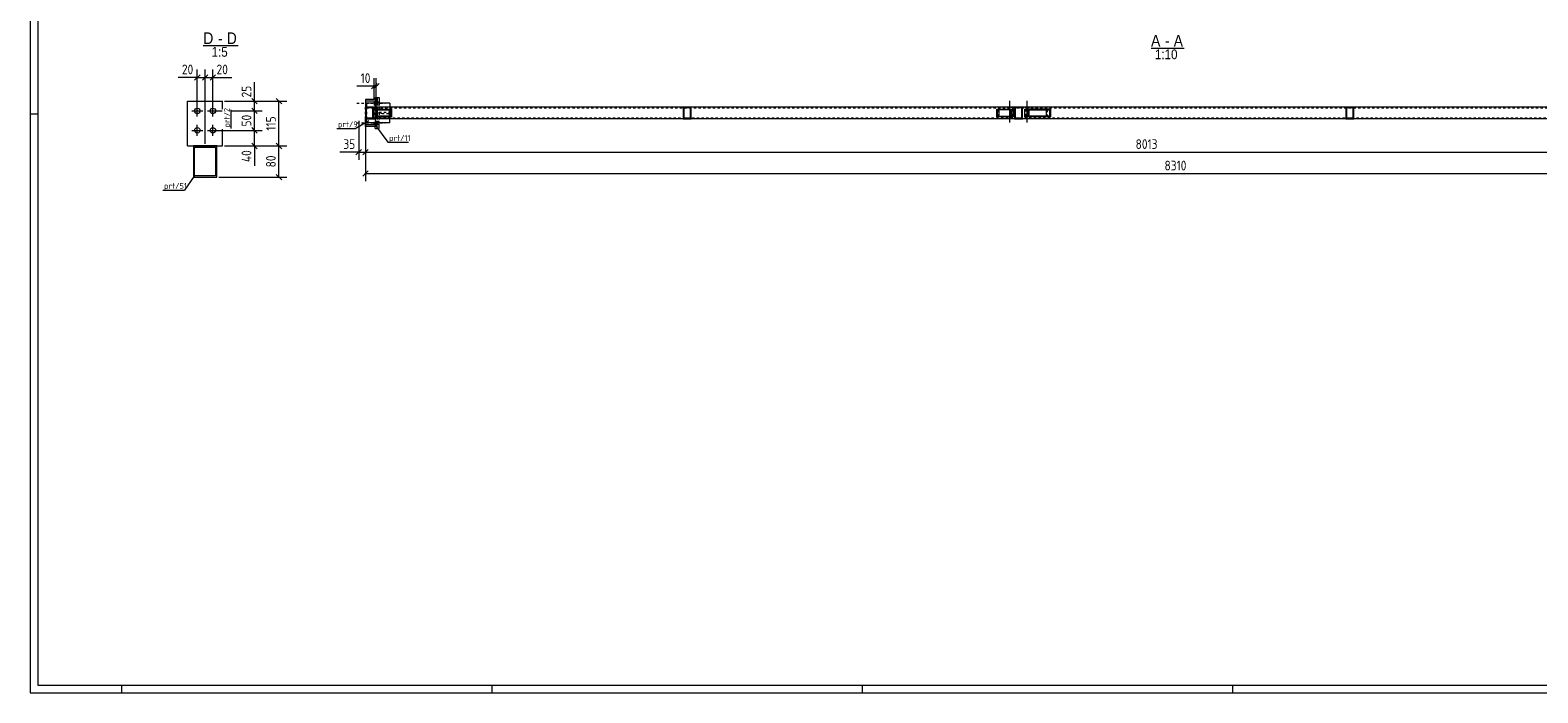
# Model space of a CAD drawing. Header units: millimetres. Extents: x 1 to 1188, y 1 to 840.
# Tile 1 of 6: x 1 to 775, y 1 to 341. Entities that reach past the tile are written whole.
import ezdxf

# ---------------------------------------------------------------- set-up
doc = ezdxf.new("R2010")
doc.units = ezdxf.units.MM
doc.header["$LTSCALE"] = 0.6
doc.linetypes.add('XKITLINE00', pattern=[0])
doc.linetypes.add('XKITLINE02', pattern=[4, 2, -2])
for name, color, linetype, lineweight in [('Bolt', 7, 'Continuous', 0), ('DrawingSheet', 5, 'Continuous', 0), ('OtherObjectType', 1, 'Continuous', 0), ('Part', 2, 'Continuous', 0), ('PartMark', 3, 'Continuous', 0), ('Z-DIMENSIONS', 1, 'Continuous', 0)]:
    doc.layers.add(name, color=color, linetype=linetype, lineweight=lineweight)
doc.styles.add('ARIAL', font='ARIAL.TTF')
doc.styles.add('ISOCPEUR', font='ISOCPEUR.TTF')

msp = doc.modelspace()

# ---------------------------------------------------------------- linework, layer by layer
at = {"layer": 'Bolt', "color": 4, "linetype": 'XKITLINE00', "lineweight": 0}
for p, q in [((86.75, 296.83), (86.75, 302.43)), ((94.75, 296.83), (94.75, 302.43)), ((503.57, 293.74), (503.57, 304.74)), ((512.57, 293.74), (512.57, 304.74)), ((83.95, 299.63), (89.55, 299.63)), ((91.95, 299.63), (97.55, 299.63)), ((502.67, 301.24), (502.67, 301.54)), ((502.67, 295.54), (502.67, 295.84)), ((504.47, 301.24), (504.47, 301.54)), ((504.47, 295.54), (504.47, 295.84)), ((511.67, 301.24), (511.67, 301.54)), ((511.67, 295.54), (511.67, 295.84)), ((513.47, 301.24), (513.47, 301.54)), ((513.47, 295.54), (513.47, 295.84)), ((83.95, 289.63), (89.55, 289.63)), ((86.75, 286.83), (86.75, 292.43)), ((91.95, 289.63), (97.55, 289.63)), ((94.75, 286.83), (94.75, 292.43))]:
    msp.add_line(p, q, dxfattribs=at)
at = {"layer": 'Bolt', "color": 4, "linetype": 'XKITLINE02', "lineweight": 0}
for p, q in [((168.57, 303.54), (183.07, 303.54)), ((178.07, 304.34), (179.07, 304.34)), ((178.07, 302.74), (179.07, 302.74)), ((179.07, 304.34), (180.07, 304.34)), ((179.07, 302.74), (180.07, 302.74)), ((178.07, 294.34), (179.07, 294.34)), ((179.07, 294.34), (180.07, 294.34)), ((168.57, 293.54), (183.07, 293.54)), ((178.07, 292.74), (179.07, 292.74)), ((179.07, 292.74), (180.07, 292.74))]:
    msp.add_line(p, q, dxfattribs=at)
at = {"layer": 'Bolt', "color": 4, "linetype": 'XKITLINE00', "lineweight": 0}
for centre in [(86.75, 299.63), (94.75, 299.63), (86.75, 289.63), (94.75, 289.63)]:
    msp.add_circle(centre, 1.4, dxfattribs=at)
at = {"layer": 'DrawingSheet', "color": 2, "linetype": 'XKITLINE00', "lineweight": 0}
for p, q in [((1, 840), (1, 1)), ((5, 298), (1, 298)), ((1, 1), (1188, 1)), ((48, 1), (48, 5)), ((238, 1), (238, 5)), ((428, 1), (428, 5)), ((618, 1), (618, 5))]:
    msp.add_line(p, q, dxfattribs=at)
at = {"layer": 'DrawingSheet', "color": 3, "linetype": 'XKITLINE00', "lineweight": 0}
for p, q in [((5, 836), (5, 5)), ((5, 5), (1184, 5))]:
    msp.add_line(p, q, dxfattribs=at)
at = {"layer": 'OtherObjectType', "color": 6, "linetype": 'XKITLINE00', "lineweight": 0}
for p, q in [((89.83, 333.15), (107.65, 333.15)), ((576.1, 331.89), (593.04, 331.89))]:
    msp.add_line(p, q, dxfattribs=at)
at = {"layer": 'Part', "color": 2, "linetype": 'XKITLINE00', "lineweight": 0}
for p, q in [((81.75, 281.65), (81.75, 304.65)), ((81.75, 304.65), (99.75, 304.65)), ((99.75, 300.55), (99.75, 304.65)), ((178.07, 305.54), (173.07, 305.54)), ((173.07, 305.54), (173.07, 304.54)), ((173.07, 304.54), (173.07, 301.54)), ((177.57, 304.54), (173.07, 304.54)), ((173.57, 303.54), (173.57, 301.54)), ((185.57, 303.54), (173.57, 303.54)), ((177.57, 304.54), (177.57, 303.54)), ((178.07, 306.54), (179.07, 306.54)), ((178.07, 306.54), (178.07, 305.54)), ((178.07, 305.54), (178.07, 303.54)), ((179.07, 306.54), (180.07, 306.54)), ((179.07, 306.54), (179.07, 303.54)), ((180.07, 306.54), (180.07, 303.54)), ((185.57, 303.54), (185.57, 301.54)), ((177.07, 301.54), (173.07, 301.54)), ((173.07, 301.54), (173.07, 295.54)), ((173.07, 292.54), (173.07, 295.54)), ((173.07, 295.54), (177.07, 295.54)), ((176.77, 301.24), (173.37, 301.24)), ((173.37, 301.24), (173.37, 295.84)), ((176.77, 295.84), (173.37, 295.84)), ((173.57, 295.84), (173.57, 301.24)), ((173.57, 295.84), (173.57, 301.24)), ((173.57, 293.54), (173.57, 295.54)), ((176.77, 295.84), (176.77, 301.24)), ((336.07, 301.54), (177.07, 301.54)), ((177.07, 295.54), (177.07, 301.54)), ((336.07, 295.54), (177.07, 295.54)), ((178.09, 300.54), (186.45, 300.54)), ((178.09, 296.54), (178.09, 300.54)), ((178.09, 296.54), (186.45, 296.54)), ((178.87, 296.54), (178.87, 300.54)), ((179.25, 296.84), (179.25, 300.24)), ((179.25, 300.24), (186.07, 300.24)), ((186.07, 296.84), (179.25, 296.84)), ((185.29, 296.84), (185.29, 300.24)), ((185.57, 293.54), (185.57, 295.54)), ((186.07, 296.84), (186.07, 300.24)), ((186.45, 300.54), (186.45, 296.54)), ((340.07, 301.54), (336.07, 301.54)), ((336.07, 301.54), (336.07, 295.54)), ((336.07, 295.54), (340.07, 295.54)), ((339.77, 301.24), (336.37, 301.24)), ((336.37, 301.24), (336.37, 295.84)), ((339.77, 295.84), (336.37, 295.84)), ((339.77, 295.84), (339.77, 301.24)), ((506.07, 301.54), (340.07, 301.54)), ((340.07, 295.54), (340.07, 301.54)), ((506.07, 295.54), (340.07, 295.54)), ((496.95, 296.54), (496.95, 300.54)), ((496.95, 300.54), (505.5, 300.54)), ((505.5, 296.54), (496.95, 296.54)), ((497.34, 296.84), (497.34, 300.24)), ((504.3, 300.24), (497.34, 300.24)), ((497.34, 296.84), (504.3, 296.84)), ((498.15, 296.84), (498.15, 300.24)), ((504.3, 296.84), (504.3, 300.24)), ((504.68, 300.54), (504.68, 296.54)), ((505.5, 300.54), (505.5, 296.54)), ((510.07, 301.54), (506.07, 301.54)), ((506.07, 301.54), (506.07, 295.54)), ((506.07, 295.54), (510.07, 295.54)), ((509.77, 301.24), (506.37, 301.24)), ((506.37, 301.24), (506.37, 295.84)), ((509.77, 295.84), (506.37, 295.84)), ((509.77, 295.84), (509.77, 301.24)), ((676.07, 301.54), (510.07, 301.54)), ((510.07, 295.54), (510.07, 301.54)), ((676.07, 295.54), (510.07, 295.54)), ((511.25, 296.54), (511.25, 300.54)), ((524.68, 300.54), (511.25, 300.54)), ((524.68, 296.54), (511.25, 296.54)), ((512.93, 296.54), (512.93, 300.54)), ((513.52, 296.84), (513.52, 300.24)), ((513.52, 300.24), (524.1, 300.24)), ((524.1, 296.84), (513.52, 296.84)), ((522.41, 296.84), (522.41, 300.24)), ((524.1, 296.84), (524.1, 300.24)), ((524.68, 296.54), (524.68, 300.54)), ((680.07, 301.54), (676.07, 301.54)), ((676.07, 301.54), (676.07, 295.54)), ((676.07, 295.54), (680.07, 295.54)), ((679.77, 301.24), (676.37, 301.24)), ((676.37, 301.24), (676.37, 295.84)), ((679.77, 295.84), (676.37, 295.84)), ((679.77, 295.84), (679.77, 301.24)), ((846.07, 301.54), (680.07, 301.54)), ((680.07, 295.54), (680.07, 301.54)), ((846.07, 295.54), (680.07, 295.54)), ((99.75, 281.65), (99.75, 290.24)), ((173.07, 291.54), (173.07, 292.54)), ((177.57, 292.54), (173.07, 292.54)), ((178.07, 291.54), (173.07, 291.54)), ((185.57, 293.54), (173.57, 293.54)), ((177.57, 292.54), (177.57, 293.54)), ((178.07, 291.54), (178.07, 293.54)), ((178.07, 290.54), (178.07, 291.54)), ((178.07, 290.54), (179.07, 290.54)), ((179.07, 290.54), (179.07, 293.54)), ((179.07, 290.54), (180.07, 290.54)), ((180.07, 290.54), (180.07, 293.54)), ((81.75, 281.65), (99.75, 281.65)), ((96.75, 281.63), (84.75, 281.63)), ((84.75, 281.63), (84.75, 265.63)), ((85.35, 281.03), (96.15, 281.03)), ((85.35, 266.23), (85.35, 281.03)), ((96.15, 281.03), (96.15, 266.23)), ((96.75, 265.63), (96.75, 281.63)), ((84.75, 265.63), (96.75, 265.63)), ((96.15, 266.23), (85.35, 266.23))]:
    msp.add_line(p, q, dxfattribs=at)
at = {"layer": 'Part', "color": 7, "linetype": 'XKITLINE02', "lineweight": 0}
for p, q in [((173.07, 304.54), (173.07, 292.54)), ((177.57, 303.54), (177.57, 293.54)), ((178.07, 305.54), (178.07, 291.54)), ((178.07, 303.54), (178.07, 293.54)), ((179.07, 290.54), (179.07, 306.54)), ((179.07, 303.54), (179.07, 293.54)), ((180.07, 303.54), (180.07, 293.54)), ((173.07, 295.54), (173.07, 301.54)), ((173.57, 301.54), (173.07, 301.54)), ((173.07, 301.54), (173.07, 295.54)), ((173.07, 295.54), (173.57, 295.54)), ((173.57, 301.54), (173.57, 295.54)), ((173.57, 301.54), (173.57, 301.24)), ((177.07, 301.54), (173.57, 301.54)), ((173.57, 301.24), (173.57, 301.54)), ((173.57, 301.54), (173.57, 301.24)), ((173.57, 301.24), (989.9, 301.24)), ((989.9, 295.84), (173.57, 295.84)), ((173.57, 295.54), (173.57, 295.84)), ((173.57, 295.54), (173.57, 295.84)), ((177.07, 295.54), (173.57, 295.54)), ((179.25, 300.24), (178.47, 300.24)), ((178.47, 296.84), (178.47, 300.24)), ((179.25, 296.84), (178.47, 296.84)), ((180.07, 298.14), (180.07, 298.94)), ((180.07, 298.94), (185.07, 298.94)), ((185.07, 298.14), (180.07, 298.14)), ((181.07, 298.14), (181.07, 298.94)), ((185.07, 298.94), (185.07, 298.14)), ((185.57, 301.54), (185.57, 295.54)), ((185.67, 296.54), (185.67, 300.54)), ((340.07, 301.54), (336.07, 301.54)), ((340.07, 295.54), (336.07, 295.54)), ((497.77, 296.54), (497.77, 300.54)), ((505.11, 300.24), (504.3, 300.24)), ((505.11, 300.24), (504.3, 300.24)), ((505.11, 296.84), (504.3, 296.84)), ((505.11, 296.84), (505.11, 300.24)), ((510.07, 301.54), (506.07, 301.54)), ((510.07, 295.54), (506.07, 295.54)), ((513.52, 300.24), (511.83, 300.24)), ((511.83, 296.84), (511.83, 300.24)), ((513.52, 296.84), (511.83, 296.84)), ((523, 296.54), (523, 300.54)), ((680.07, 301.54), (676.07, 301.54)), ((680.07, 295.54), (676.07, 295.54))]:
    msp.add_line(p, q, dxfattribs=at)
at = {"layer": 'PartMark', "color": 7, "linetype": 'XKITLINE00', "lineweight": 0}
for p, q in [((104.05, 290.54), (104.05, 300.25)), ((174.79, 294.56), (168.03, 290.65)), ((158.32, 290.65), (168.03, 290.65)), ((178.2, 292.06), (184.57, 283.6)), ((184.57, 283.6), (195.05, 283.6)), ((85.1, 266.06), (80.15, 259.01)), ((69.15, 259.01), (80.15, 259.01))]:
    msp.add_line(p, q, dxfattribs=at)
at = {"layer": 'Z-DIMENSIONS', "color": 7, "linetype": 'XKITLINE00', "lineweight": 0}
for p, q in [((88.17, 318.21), (85.34, 315.38)), ((86.75, 300.63), (86.75, 320.9)), ((92.17, 318.21), (89.34, 315.38)), ((92.17, 318.21), (89.34, 315.38)), ((90.75, 282.65), (90.75, 320.9)), ((90.75, 282.65), (90.75, 320.9)), ((96.17, 318.21), (93.34, 315.38)), ((94.75, 300.63), (94.75, 320.9)), ((86.75, 316.8), (76.99, 316.8)), ((86.75, 316.8), (76.99, 316.8)), ((86.75, 316.8), (90.75, 316.8)), ((90.75, 316.8), (94.75, 316.8)), ((94.75, 316.8), (104.52, 316.8)), ((94.75, 316.8), (104.52, 316.8)), ((116.09, 304.65), (116.09, 314.41)), ((116.09, 304.65), (116.09, 314.41)), ((177.57, 312.33), (168.66, 312.33)), ((177.57, 312.33), (168.66, 312.33)), ((178.98, 313.75), (176.15, 310.92)), ((179.98, 313.75), (177.15, 310.92)), ((177.57, 305.54), (177.57, 316.43)), ((177.57, 312.33), (178.57, 312.33)), ((178.57, 299.54), (178.57, 316.43)), ((100.75, 304.65), (120.09, 304.65)), ((100.75, 304.65), (132.63, 304.65)), ((114.68, 306.06), (117.51, 303.23)), ((116.09, 299.63), (116.09, 304.65)), ((127.21, 306.06), (130.04, 303.23)), ((128.63, 281.65), (128.63, 304.65)), ((95.75, 299.63), (99.55, 299.63)), ((95.75, 299.63), (99.55, 299.63)), ((104.35, 299.63), (120.09, 299.63)), ((104.35, 299.63), (120.09, 299.63)), ((114.68, 301.05), (117.51, 298.22)), ((114.68, 301.05), (117.51, 298.22)), ((116.09, 289.63), (116.09, 299.63)), ((169.57, 294.54), (169.57, 274.48)), ((173.07, 294.54), (173.07, 263.48)), ((173.07, 294.54), (173.07, 274.48)), ((173.07, 294.54), (173.07, 274.48)), ((95.75, 289.63), (120.09, 289.63)), ((95.75, 289.63), (120.09, 289.63)), ((114.68, 291.05), (117.51, 288.22)), ((115.1, 290.62), (117.51, 288.22)), ((116.09, 281.65), (116.09, 289.63)), ((100.75, 281.65), (120.09, 281.65)), ((100.75, 281.65), (132.63, 281.65)), ((100.75, 281.65), (132.63, 281.65)), ((114.68, 283.06), (117.51, 280.23)), ((116.09, 281.65), (116.09, 271.45)), ((116.09, 281.65), (116.09, 271.45)), ((127.21, 283.06), (130.04, 280.23)), ((127.21, 283.06), (130.04, 280.23)), ((128.63, 265.63), (128.63, 281.65)), ((169.57, 278.48), (159.8, 278.48)), ((169.57, 278.48), (159.8, 278.48)), ((170.98, 279.89), (168.15, 277.06)), ((169.57, 278.48), (173.07, 278.48)), ((174.48, 279.89), (171.65, 277.06)), ((174.48, 279.89), (171.65, 277.06)), ((173.07, 278.48), (974.4, 278.48)), ((97.75, 265.63), (132.63, 265.63)), ((127.21, 267.04), (130.04, 264.22)), ((174.48, 268.89), (171.65, 266.06)), ((173.07, 267.48), (1004.06, 267.48))]:
    msp.add_line(p, q, dxfattribs=at)
at = {"layer": 'Z-DIMENSIONS', "color": 3}
for p in [(86.75, 316.8), (90.75, 316.8), (90.75, 316.8), (94.75, 316.8), (177.57, 312.33), (178.57, 312.33), (116.09, 304.65), (128.63, 304.65), (116.09, 299.63), (116.09, 299.63), (116.09, 289.63), (116.09, 289.63), (116.09, 281.65), (128.63, 281.65), (128.63, 281.65), (169.57, 278.48), (173.07, 278.48), (173.07, 278.48), (128.63, 265.63), (173.07, 267.48)]:
    msp.add_point(p, dxfattribs=at)

# ---------------------------------------------------------------- texts
at = {"layer": 'OtherObjectType', "color": 6, "style": 'ARIAL', "width": 0.85}
for s, height, p in [('D', 6, (89.83, 333.9)), ('-', 6, (97.41, 333.9)), ('D', 6, (101.87, 333.9)), ('A', 6, (576.1, 332.64)), ('-', 6, (583.24, 332.64)), ('A', 6, (587.7, 332.64)), ('1:5', 5, (94.1, 327.4)), ('1:10', 5, (578.08, 326.14))]:
    msp.add_text(s, height=height, dxfattribs=at).set_placement(p)
at = {"layer": 'PartMark', "color": 3, "style": 'ISOCPEUR', "width": 0.85}
msp.add_text('prt/2', height=3, rotation=90.00021, dxfattribs=at).set_placement((103.45, 291.14))
for s, p in [('prt/9', (158.92, 291.25)), ('prt/11', (185.17, 284.2)), ('prt/51', (69.75, 259.61))]:
    msp.add_text(s, height=3, dxfattribs=at).set_placement(p)
at = {"layer": 'Z-DIMENSIONS', "color": 3, "style": 'ISOCPEUR', "width": 0.85}
for s, p in [('20', (78.86, 318.4)), ('20', (96.63, 318.4)), ('10', (170.54, 313.93)), ('35', (161.68, 280.08)), ('8013', (568.15, 280.08)), ('8310', (582.98, 269.08))]:
    msp.add_text(s, height=5, dxfattribs=at).set_placement(p)
for s, p in [('25', (114.49, 306.52)), ('50', (114.49, 291.62)), ('115', (127.03, 289.49)), ('40', (114.49, 273.33)), ('80', (127.03, 270.63))]:
    msp.add_text(s, height=5, rotation=90.00021, dxfattribs=at).set_placement(p)

doc.saveas('drawing.dxf')
